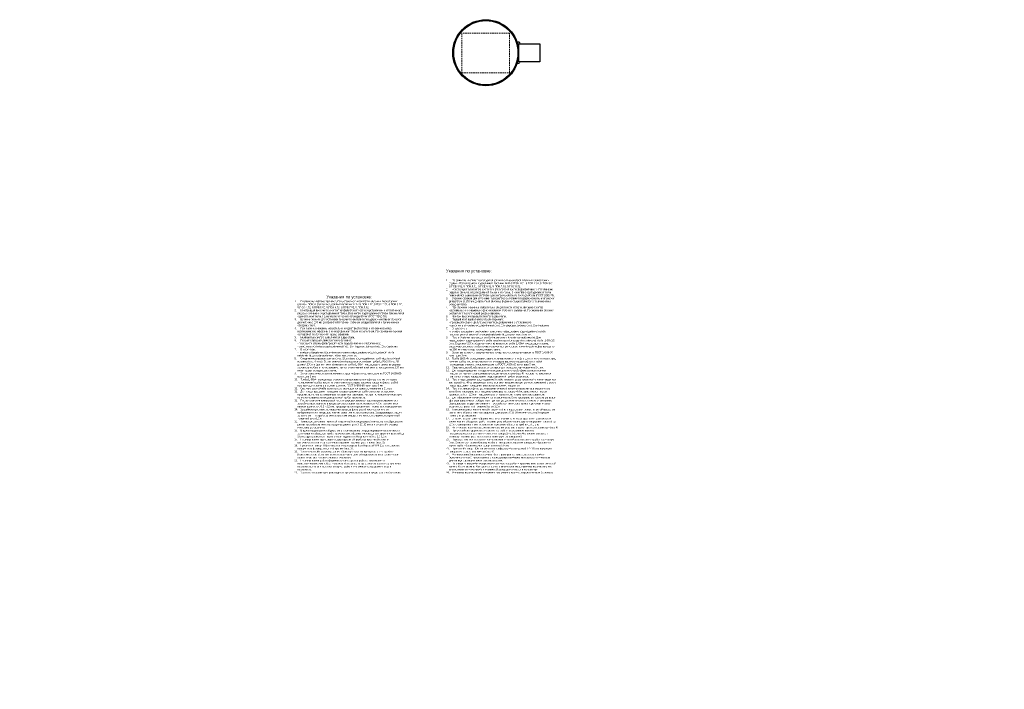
# Model space of a CAD drawing. Header units: millimetres. Extents: x 15422 to 23145, y 7709 to 14779.
# Tile 11 of 12: x 20117 to 21756, y 9364 to 10479. Entities that reach past the tile are written whole.
import ezdxf
from ezdxf import colors
from ezdxf.entities.mleader import LeaderData, LeaderLine
from ezdxf.math import Vec2, Vec3

# ---------------------------------------------------------------- set-up
doc = ezdxf.new("R2010")
doc.units = ezdxf.units.MM
doc.linetypes.add('HIDDEN', pattern=[0.375, 0.25, -0.125])
for name, color, linetype, lineweight in [('Выноски', 2, 'Continuous', 9), ('ГТО_Вспомогательная', 7, 'Continuous', 9), ('ГТО_Металлические_конструкции', 1, 'Continuous', 30), ('ГТО_Штриховка', 7, 'Continuous', 15)]:
    doc.layers.add(name, color=color, linetype=linetype, lineweight=lineweight)
doc.styles.add('ГТО-2', font='arial.ttf')

# ---------------------------------------------------------------- blocks, each defined once
blk = doc.blocks.new('_Dot')
at = {"color": 0, "linetype": 'ByBlock', "lineweight": -2}
blk.add_line((-0.5, 0), (-1, 0), dxfattribs=at)
at = {"color": 0, "linetype": 'ByBlock', "const_width": 0.5}
blk.add_lwpolyline([(-0.25, 0, 1), (0.25, 0, 1)], format="xyb", close=True, dxfattribs=at)

msp = doc.modelspace()

# ---------------------------------------------------------------- hatches: boundary and pattern name
at = {"layer": 'ГТО_Штриховка'}
h = msp.add_hatch(color=256, dxfattribs=at)
h.dxf.hatch_style = 1
edge = h.paths.add_edge_path()
edge.add_arc((20912.3719655, 10426.6696135), 36.0740879, -4.7545815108, 23.4607706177, ccw=False)
edge.add_line((20948.3219181, 10423.6795083), (20948.3219181, 10438.5325417))
edge.add_line((20948.3219181, 10438.5325417), (20950.304506, 10438.5325417))
edge.add_arc((20947.2189078, 10438.4932703), 3.0858481, 0.7291813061, 124.6612838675)
edge = h.paths.add_edge_path()
edge.add_line((20950.304506, 10408.5325417), (20948.3219181, 10408.5325417))
edge.add_line((20948.3219181, 10408.5325417), (20948.3219181, 10423.5325417))
edge.add_arc((20911.5709157, 10420.5513567), 36.8717187, -23.1935395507, 4.6375914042, ccw=False)
edge.add_arc((20947.215583, 10408.5735539), 3.0891953, 235.4281668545, 359.2393175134)

# ---------------------------------------------------------------- linework, layer by layer
at = {"layer": 'ГТО_Вспомогательная', "color": 0, "linetype": 'HIDDEN', "ltscale": 10}
msp.add_lwpolyline([(20853.6104919, 10390.2530214), (20932.8618773, 10390.2530214), (20932.8618773, 10455.957959), (20853.6104919, 10455.957959)], close=True, dxfattribs=at)
at = {"layer": 'ГТО_Металлические_конструкции', "color": 0}
for radius in [55, 53.5]:
    msp.add_circle((20893.3219181, 10423.5325417), radius, dxfattribs=at)
at = {"layer": 'ГТО_Штриховка', "color": 0}
for centre, start, end in [((20947.304506, 10438.5325417), 0, 98.5801756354), ((20947.304506, 10408.5325417), 260.9613986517, 0)]:
    msp.add_arc(centre, 3, start, end, dxfattribs=at)

# ---------------------------------------------------------------- texts
at = {"color": 0, "char_height": 5, "attachment_point": 1}
for s, width, heights, insert in [('\\pxql,t35;{\\fArial|b0|i0|c204|p34;Указания по установке:}\\P\\P\\pi-1,l1,sm1,q*,t2;{\\fArial|b0|i0|c204|p34;\\H0.6x;\\C256;1.^IПо данному чертежу производится установка пьезометров опускных безнапорных (далее - ПОБ) в грунтах водосливной плотины: №№ 5.ПОБ.1.01, 5.ПОБ.2.01, 5.ПОБ.3.01, 5.ПОБ.4.01, 5.ПОБ.5.01, 5.ПОБ.6.01, 5.ПОБ.7.01, 5.ПОБ.8.01.\\P2.^IКонструкция пьезометра состоит из фильтровой части (водоприёмник с отстойником), рядовых звеньев, водоподъёмной трубы и оголовка. В качестве водоподъёмной трубы применяется оцинкованная труба с диаметром условного прохода 80 мм (ГОСТ\\~3262-75).\\P3.^IБурение скважин для установки пьезометров выполняется ударно-канатным способом диаметром \\H0.99995x;∅ \\H1.00005x;170\\~мм до проектной глубины. Бурение осуществляется с применением обсадных труб.\\P4.^IПри бурении скважины обязательно следует вести отбор и описание грунтов, извлекаемых из скважины с фиксированием глубин их залегания. По окончании бурения составляют геологический разрез скважины.\\P5.^IМонтаж пьезометра выполняется в два этапа.\\P6.^IПервый этап (выполняется после бурения):\\P\\pi1,l0,s*,tz;- произвести сборку фильтровой части (водоприёмник с отстойником);\\P- выполнить установку водоприёмника (поз. 1) и рядовых звеньев (поз. 2) в скважину.\\P\\pi-1,l1,sm1,t2;7.^IВторой этап: \\P\\pi0,s*,tz;- по мере возведения сооружения выполнить наращивание водоподъёмной трубы пьезометра и установкой оголовка пьезометра до проектных отметок.\\P\\pi-1,sm1,t2;8.^IПосле бурения производится сборка основных элементов пьезометра. Для наращивания водоподъемной трубы пьезометра производится установка трубы Ц-90х3,5 (поз. 5) длиной 200 мм (далее - муфта) на выпуск трубы Ц-80х4 предыдущего звена, выдержав соосность и обеспечив положение, при котором нижний край муфты находится на 100 мм ниже торца последующего звена.\\P9.^IЗатем выполняется сварка нижнего торца муфты сплошным швом по ГОСТ 14806-80 катет шва 3 мм.\\P10.^IТруба Ц-80х4 последующего звена устанавливается в муфту до плотного упора в торец нижней трубы, после чего выполняется сварка верхнего торца муфты с трубой последующего звена сплошным швом по ГОСТ 14806-80 катет шва 3 мм.\\P11.^IСварные швы обрабатываются составом для холодного цинкования в 2 слоя. \\P12.^IДля предотвращения попадания в водоподъемную трубу фильтра посторонних предметов, на нее устанавливается защитная заглушка (поз. 4), которая используется повторно по мере наращивания водоподъемной трубы пьезометра.\\P13.^IПосле наращивания водоподъемной трубы пьезометра до проектной отметки защитная заглушка (поз. 4) устанавливается на оголовок пьезометра для ручных измерений с целью предотвращения попадания внутрь посторонних предметов.\\P14.^IПосле установки фильтра и пьезометрической колонны пьезометра в скважину его затрубное пространство в пределах фильтра, на высоту 4,0\\~м, заполняется песком крупностью 0,5 - 2,0 мм, предварительно просеянным, промытым и высушенным. \\P15.^IДля обеспечения герметизации конструкции затрубное пространство пьезометра выше фильтра заполняется выбуренным грунтом до достижения зоны глинистого тампонажа. Завершающая стадия заполнения — устройство глинистого тампона до отметки устья скважины с проектной толщиной слоя 1,0 м.\\P16.^IТампонаж выполняют из мятой пластичной или порошковой глины, путём сбрасывания расчётного объёма глиняных шариков диаметром \\H0.99995x;∅ \\H1.00005x;10-30 мм или отсыпкой порошка глины внутрь скважины\\P17.^IВ целях недопущения обрушения стенок скважины и предотвращения возможности заклинивания обсадных труб с пьезометром, обсыпка производится порциями высотой до 2,0 м с одновременным постепенным подъёмом обсадных труб на 1,0-1,5 м.\\P18.^IНа оголовок пьезометра для автоматизации устанавливается крышка пьезометра (поз.\\~4).\\P19.^IПри устройстве дорожного покрытия на гребне водосливной плотины предусматривается установка стального ковера (поз. 9) для обеспечения доступа к оголовку пьезометра с целью выполнения ручных измерений.\\P20.^IПеред установкой стального ковера выполняется обрезка оголовка трубы пьезометра (поз. 3) по месту таким образом, чтобы от поверхности крышки ковера до обрезанного торца трубы обеспечивался зазор не менее 50 мм.\\P21.^IПроектный номер ПОБ наносится по трафарету белой краской ПФ-115 на наружную поверхность стального ковера (поз. 9).\\P22.^IУстановленный пьезометр должен быть проверен на пригодность его к работе (чувствительность), путём налива с последующим наблюдением за восстановлением уровня воды до первоначального положения.\\P23.^IПо завершению работ оформляется акт скрытых работ с приложением исполнительной схемы. В акте должны быть указаны дата и место установки, привязка пьезометра, его длина, отметка верха трубы и первичный замер уровня воды в пьезометре.\\P24.^IУстановка пьезометра производится при участии геолога и представителя Заказчика.}', 183.529084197, [401.8752228], (20827.0619669, 10062.8664235)), ('\\pxqc,t35;{\\fArial|b0|i0|c204|p34;Указания по установке:}\\P\\pi-1,l1,q*,t2;{\\fArial|b0|i0|c204|p34;\\H0.6x;\\C256;1.^IПо данному чертежу производится установка пьезометров опускных безнапорных (далее - ПОБ) в грунтах водосливной плотины: №№\\~5.ПОБ.1.02, 5.ПОБ.2.02, 5.ПОБ.3.02, 5.ПОБ.4.02, 5.ПОБ.5.02, 5.ПОБ.6.02, 5.ПОБ.7.02, 5.ПОБ.8.02.\\P2.^IКонструкция пьезометра состоит из фильтровой части (водоприёмник с отстойником), рядовых звеньев и водоподъёмной трубы. В качестве водоподъёмной трубы применяется оцинкованная труба с диаметром условного прохода 80 мм (ГОСТ\\~3262-75).\\P3.^IБурение скважин для установки пьезометра выполняется ударно-канатным способом диаметром \\H0.99995x;∅ \\H1.00005x;170\\~мм до проектной глубины. Бурение осуществляется с применением обсадных труб.\\P4.^IПри бурении скважины обязательно следует вести отбор и описание грунтов, извлекаемых из скважины с фиксированием глубин их залегания. По окончании бурения составляют геологический разрез скважины.\\P5.^IМонтаж пьезометра выполняется в два этапа.\\P6.^IПервый этап (выполняется после бурения):\\P\\pi1,l0,t35;- произвести сборку фильтровой части (водоприёмник с отстойником);\\P- выполнить установку водоприёмника (поз. 1) и рядовых звеньев (поз. 2) в скважину. \\C1;\\P\\pi-1,l1,t2;\\C256;7.^IВторой этап: \\P\\pi0,t35;- по мере возведения сооружения выполнить наращивание водоподъёмной трубы пьезометра до установленных проектных отметок.\\P\\pi-1,t2;8.^IСоединение рядовых звеньев (поз. 2), а также водоподъёмных труб надфильтровой колонны (поз. 4 и поз. 5), выполняется посредством установки трубы Ц-90х3,5 (поз. 5) длиной 200 мм (далее - муфта) на выпуск трубы Ц-80х4 предыдущего звена, выдержав соосность и обеспечив положение, при котором нижний край муфты находится на 100 мм ниже торца последующего звена.\\P9.^IЗатем выполняется сварка нижнего торца муфты сплошным швом по ГОСТ 14806-80 катет шва 3 мм.\\P10.^IТруба Ц-80х4 последующего звена устанавливается в муфту до плотного упора в торец нижней трубы, после чего выполняется сварка верхнего торца муфты с трубой последующего звена сплошным швом по ГОСТ 14806-80 катет шва 3 мм.\\P11.^IСварные швы обрабатываются составом для холодного цинкования в 2 слоя. \\P12.^IДля предотвращения попадания в водоподъемную трубу фильтра посторонних предметов, на нее устанавливается защитная заглушка, которая используется повторно по мере наращивания водоподъемной трубы пьезометра.\\P13.^IПосле установки фильтровой части и рядовых звеньев пьезометра в скважину его затрубное пространство в пределах фильтровой части, на высоту 4,0\\~м, заполняется песком крупностью 0,5 - 2,0 мм, предварительно просеянным, промытым и высушенным. \\P14.^IЗатрубное пространство пьезометра выше фильтровой части заполняется выбуренным грунтом до достижения зоны глинистого тампонажа. Завершающая стадия заполнения — устройство глинистого тампона до отметки устья скважины с проектной толщиной слоя 1,0 м.\\P15.^IТампонаж выполняют из мятой пластичной или порошковой глины, путём сбрасывания расчётного объёма глиняных шариков диаметром \\H0.99995x;∅ \\H1.00005x;10-30 мм или отсыпкой порошка глины внутрь скважины\\P16.^IВ целях недопущения обрушения стенок скважины и предотвращения возможности заклинивания обсадных труб с пьезометром, обсыпка производится порциями высотой до 2,0 м с одновременным постепенным подъёмом обсадных труб на 1,0-1,5 м.\\P17.^IПо завершении наращивания водоподъёмной трубы до проектной отметки выполняется установка на оголовок крышки пьезометра с ключом (поз. 3).\\P18.^IПроектный номер ПОБ наносится по трафарету белой краской ПФ-115 на наружную поверхность фланца защитной крышки (поз. 3).\\P19.^IУстановленный пьезометр должен быть проверен на пригодность его к работе (чувствительность), путём налива с последующим наблюдением за восстановлением уровня воды до первоначального положения.\\fArial|b0|i0|c0|p34;\\P\\fArial|b0|i0|c204|p34;20.^IПо завершению работ оформляется акт скрытых работ с приложением исполнительной схемы. В акте должны быть указаны дата и место установки, привязка пьезометра, его длина, отметка верха трубы и первичный замер уровня воды в пьезометре.\\P21.^IУстановка пьезометра производится при участии геолога и представителя Заказчика.}', 182.178890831, [342.2965156], (20574.786494, 10019.5693619))]:
    msp.add_mtext_dynamic_manual_height_columns(s, width=width, gutter_width=12.5, heights=heights, dxfattribs=dict(at, insert=insert))

# ---------------------------------------------------------------- leaders
at = {"layer": 'Выноски'}
ml = msp.add_multileader_mtext('Standard', dxfattribs=at)
ml.set_content('Перекрытие', color=256, style='ГТО-2')
ml.set_leader_properties(color=256, linetype='ByLayer', lineweight=-1)
ml.set_arrow_properties(name='DOT')
ml.build(insert=Vec2(0, 0))
ml.multileader.update_dxf_attribs({"text_left_attachment_type": 6, "text_right_attachment_type": 6, "dogleg_length": 1, "arrow_head_size": 7.5, "scale": 5})
ctx = ml.context
ctx.base_point, ctx.scale, ctx.char_height, ctx.arrow_head_size, ctx.landing_gap_size, ctx.plane_origin = Vec3(19559.4620392, 10316.3813975), 5, 15, 7.5, 0, Vec3(19513.2929814, 10514.2215285)
ctx.left_attachment, ctx.right_attachment = 6, 6
notes = []
notes.append((ctx, [(0, (1, 1, 0), (19554.4620392, 10316.3813975), (1, 0), 5, [(0, [(19470.136562, 10351.8136599)], 0, [])])]))
ctx.mtext.insert, ctx.mtext.width, ctx.mtext.flow_direction = Vec3(19559.4620392, 10335.5457904), 217.237598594, 5
ml = msp.add_multileader_mtext('Standard', dxfattribs=at)
ml.set_content('Блоки бетонирования', color=256, style='ГТО-2')
ml.set_leader_properties(color=256, linetype='ByLayer', lineweight=-1)
ml.set_arrow_properties(name='DOT')
ml.build(insert=Vec2(0, 0))
ml.multileader.update_dxf_attribs({"text_left_attachment_type": 6, "text_right_attachment_type": 6, "dogleg_length": 1, "arrow_head_size": 7.5, "scale": 5})
ctx = ml.context
ctx.base_point, ctx.scale, ctx.char_height, ctx.arrow_head_size, ctx.landing_gap_size, ctx.plane_origin = Vec3(19559.4620392, 10001.2919491), 5, 15, 7.5, 0, Vec3(19527.5466162, 10199.1320801)
ctx.left_attachment, ctx.right_attachment = 6, 6
notes.append((ctx, [(0, (1, 1, 0), (19554.4620392, 10001.2919491), (1, 0), 5, [(0, [(19484.3901968, 10036.7242116)], 0, [])])]))
ctx.mtext.insert, ctx.mtext.width, ctx.mtext.flow_direction = Vec3(19559.4620392, 10020.456342), 217.237598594, 5
ml = msp.add_multileader_mtext('Standard', dxfattribs=at)
ml.set_content('Бетонная подготовка', color=256, style='ГТО-2')
ml.set_leader_properties(color=256, linetype='ByLayer', lineweight=-1)
ml.set_arrow_properties(name='DOT')
ml.build(insert=Vec2(0, 0))
ml.multileader.update_dxf_attribs({"text_left_attachment_type": 6, "text_right_attachment_type": 6, "dogleg_length": 1, "arrow_head_size": 7.5, "scale": 5})
ctx = ml.context
ctx.base_point, ctx.scale, ctx.char_height, ctx.arrow_head_size, ctx.landing_gap_size, ctx.plane_origin = Vec3(19559.4620392, 9652.869279), 5, 15, 7.5, 0, Vec3(19504.1590961, 9890.0061247)
ctx.left_attachment, ctx.right_attachment = 6, 6
notes.append((ctx, [(0, (1, 1, 0), (19554.4620392, 9652.869279), (1, 0), 5, [(0, [(19516.0311688, 9727.5982561)], 0, [])])]))
ctx.mtext.insert, ctx.mtext.width, ctx.mtext.flow_direction = Vec3(19559.4620392, 9670.949088), 217.237598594, 5
ml = msp.add_multileader_mtext('Standard', dxfattribs=at)
ml.set_content('Засыпка ствола скважины выбуренным грунтом', color=256, style='ГТО-2')
ml.set_leader_properties(color=256, linetype='ByLayer', lineweight=-1)
ml.set_arrow_properties(name='DOT')
ml.build(insert=Vec2(0, 0))
ml.multileader.update_dxf_attribs({"text_left_attachment_type": 6, "text_right_attachment_type": 6, "dogleg_length": 1, "arrow_head_size": 7.5, "scale": 5})
ctx = ml.context
ctx.base_point, ctx.scale, ctx.char_height, ctx.arrow_head_size, ctx.landing_gap_size, ctx.plane_origin = Vec3(19420.4463468, 9364.0377216), 5, 15, 7.5, 0, Vec3(19302.1604996, 9378.1787646)
ctx.left_attachment, ctx.right_attachment = 6, 6
notes.append((ctx, [(0, (1, 1, 0), (19415.4463468, 9364.0377216), (1, 0), 5, [(0, [(19307.4832432, 9415.2633096)], 0, [])])]))
ctx.mtext.insert, ctx.mtext.width, ctx.mtext.flow_direction = Vec3(19420.4463468, 9383.4476807), 467.155457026, 5
for ctx, leaders in notes:
    for number, flags, end, landing, length, lines in leaders:
        leader = LeaderData()
        leader.index, (leader.has_last_leader_line, leader.has_dogleg_vector, leader.attachment_direction) = number, flags
        leader.last_leader_point, leader.dogleg_vector, leader.dogleg_length = Vec3(end), Vec3(landing), length
        for number, points, colour, breaks in lines:
            line = LeaderLine()
            line.index, line.vertices, line.color, line.breaks = number, Vec3.list(points), colors.encode_raw_color(colour), breaks
            leader.lines.append(line)
        ctx.leaders.append(leader)

# ---------------------------------------------------------------- next in the draw order: wipeouts: each hides what was drawn before it
at = {"color": 0}
msp.add_wipeout([(20948.3219181, 10438.5325417), (20983.3219181, 10438.5325417), (20983.3219181, 10408.5325417), (20948.3219181, 10408.5325417)], dxfattribs=at)

# ---------------------------------------------------------------- next in the draw order: linework, layer by layer
at = {"layer": 'ГТО_Металлические_конструкции', "color": 0}
msp.add_lwpolyline([(20948.3219181, 10438.5325417), (20983.3219181, 10438.5325417), (20983.3219181, 10408.5325417), (20948.3219181, 10408.5325417)], close=True, dxfattribs=at)

doc.saveas('drawing.dxf')
